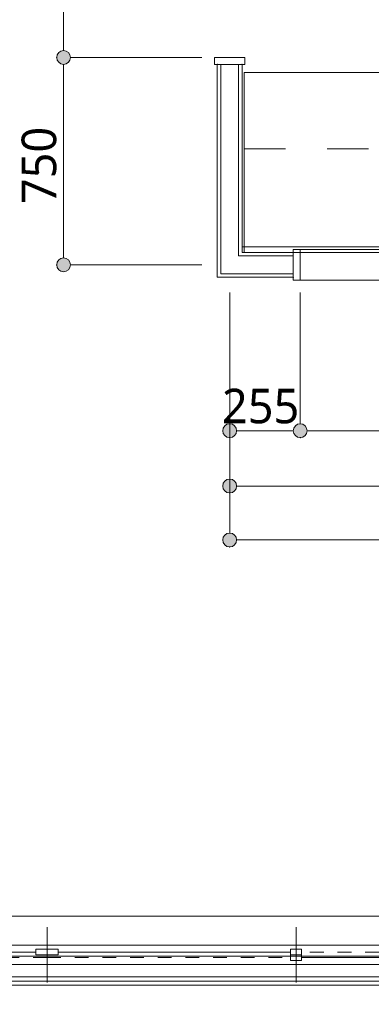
# Model space of a CAD drawing. Header units: millimetres. Extents: x 0 to 841, y 0 to 1188.
# Tile 81 of 98: x 651 to 677, y 923 to 995. Entities that reach past the tile are written whole.
import ezdxf
from ezdxf.xclip import XClip

# ---------------------------------------------------------------- set-up
doc = ezdxf.new("R2010")
doc.units = ezdxf.units.MM
doc.header["$MEASUREMENT"] = 0
doc.header["$XCLIPFRAME"] = 0
for name, pattern in [('Wipeout_Contour', [1000, 0, -1000]), ('破線', [6, 3, -3]), ('通り芯', [19, 15, -2, 0, -2]), ('陰線', [4, 3, -1]), ('ＪＷ点線１', [2, 1, -1])]:
    doc.linetypes.add(name, pattern=pattern)
for name, color, linetype, lineweight in [('Archicadドア_ペン_番号__23', 7, 'Continuous', 15), ('Archicad窓_ペン_番号__23', 7, 'Continuous', 15), ('オブジェクト_ペン_番号__4', 7, 'Continuous', 5), ('壁-間仕切り_ペン_番号__141', 7, 'Continuous', 15), ('室名.★_ペン_番号__46', 7, 'Continuous', 13), ('寸法_ペン_番号__45', 7, 'Continuous', 13), ('寸法_ペン_番号__46', 7, 'Continuous', 13), ('通り芯_ペン_番号__139', 8, 'Continuous', 5)]:
    doc.layers.add(name, color=color, linetype=linetype, lineweight=lineweight)
for name, color, linetype, lineweight, true_color in [('Archicadドア_ペン_番号__63', 251, 'Continuous', 5, 0x6a6a6a), ('Archicad窓_ペン_番号__63', 251, 'Continuous', 5, 0x6a6a6a), ('ゾーン_ペン_番号__74', 251, 'Continuous', 5, 0x6a6a6a), ('壁-間仕切り_ペン_番号__161', 251, 'Continuous', 5, 0x6a6a6a), ('寸法_ペン_番号__85', 251, 'Continuous', 5, 0x6a6a6a), ('床_ペン_番号__89', 251, 'Continuous', 5, 0x6a6a6a), ('床_ペン_番号__90', 251, 'Continuous', 5, 0x6a6a6a)]:
    doc.layers.add(name, color=color, linetype=linetype, lineweight=lineweight, true_color=true_color)
for name, color, linetype in [('壁-間仕切り', 7, 'Continuous'), ('寸法', 7, 'Continuous'), ('床', 7, 'Continuous')]:
    doc.layers.add(name, color=color, linetype=linetype)
doc.styles.add('GENERATED_STYLE_1', font='meiryo.ttc')

# ---------------------------------------------------------------- blocks, each defined once
blk = doc.blocks.new('図面_6_6', base_point=(598.263, 1001.922))
at = {"layer": 'Archicad窓_ペン_番号__63', "color": 251, "linetype": 'Continuous', "lineweight": 5, "true_color": 0x6a6a6a}
blk.add_line((617.263, 926.359), (689.263, 926.359), dxfattribs=at)
at = {"layer": '床_ペン_番号__90', "color": 251, "linetype": '陰線', "lineweight": 5, "true_color": 0x6a6a6a, "flags": 128}
blk.add_lwpolyline([(496.763, 925.459), (715.763, 925.459)], dxfattribs=at)
at = {"color": 254, "linetype": 'Wipeout_Contour', "lineweight": 0, "ltscale": 22881.22973}
blk.add_wipeout([(488.263, 926.959), (582.263, 926.959), (724.263, 926.959), (724.263, 969.859), (709.263, 969.859), (709.263, 976.959), (724.263, 976.959), (724.263, 1021.959), (686.663, 1021.959), (686.663, 1062.859), (655.963, 1062.859), (655.963, 1094.959), (636.763, 1094.959), (636.763, 1078.959), (614.963, 1078.959), (614.963, 1061.059), (582.263, 1061.059), (582.263, 991.959), (488.263, 991.959)], dxfattribs=at).dxf.layer = '床'
at = {"layer": '寸法', "linetype": 'Continuous', "lineweight": 0, "true_color": 0x000000}
for points in [[(653.963, 991.959), (654.001, 991.767), (654.109, 991.605), (654.271, 991.497), (654.463, 991.459), (654.654, 991.497), (654.816, 991.605), (654.925, 991.767), (654.963, 991.959), (654.925, 992.15), (654.816, 992.312), (654.654, 992.421), (654.463, 992.459), (654.271, 992.421), (654.109, 992.312), (654.001, 992.15)], [(653.963, 976.959), (654.001, 976.767), (654.109, 976.605), (654.271, 976.497), (654.463, 976.459), (654.654, 976.497), (654.816, 976.605), (654.925, 976.767), (654.963, 976.959), (654.925, 977.15), (654.816, 977.312), (654.654, 977.421), (654.463, 977.459), (654.271, 977.421), (654.109, 977.312), (654.001, 977.15)], [(665.963, 964.964), (666.001, 964.773), (666.109, 964.611), (666.271, 964.503), (666.463, 964.464), (666.654, 964.503), (666.816, 964.611), (666.925, 964.773), (666.963, 964.964), (666.925, 965.156), (666.816, 965.318), (666.654, 965.426), (666.463, 965.464), (666.271, 965.426), (666.109, 965.318), (666.001, 965.156)], [(671.063, 964.964), (671.101, 964.773), (671.209, 964.611), (671.371, 964.503), (671.563, 964.464), (671.754, 964.503), (671.916, 964.611), (672.025, 964.773), (672.063, 964.964), (672.025, 965.156), (671.916, 965.318), (671.754, 965.426), (671.563, 965.464), (671.371, 965.426), (671.209, 965.318), (671.101, 965.156)], [(665.963, 960.964), (666.001, 960.773), (666.109, 960.611), (666.271, 960.503), (666.463, 960.464), (666.654, 960.503), (666.816, 960.611), (666.925, 960.773), (666.963, 960.964), (666.925, 961.156), (666.816, 961.318), (666.654, 961.426), (666.463, 961.464), (666.271, 961.426), (666.109, 961.318), (666.001, 961.156)], [(665.963, 957.062), (666.001, 956.87), (666.109, 956.708), (666.271, 956.6), (666.463, 956.562), (666.654, 956.6), (666.816, 956.708), (666.925, 956.87), (666.963, 957.062), (666.925, 957.253), (666.816, 957.415), (666.654, 957.524), (666.463, 957.562), (666.271, 957.524), (666.109, 957.415), (666.001, 957.253)]]:
    blk.add_hatch(color=18, dxfattribs=at).paths.add_polyline_path(points)
at = {"layer": 'Archicadドア_ペン_番号__23', "color": 7, "linetype": 'Continuous', "lineweight": 15}
for p, q in [((665.363, 991.959), (667.563, 991.959)), ((671.563, 978.059), (671.563, 975.859))]:
    blk.add_line(p, q, dxfattribs=at)
at = {"layer": 'Archicadドア_ペン_番号__63', "color": 251, "linetype": 'Continuous', "lineweight": 5, "true_color": 0x6a6a6a}
for p, q in [((671.563, 978.059), (702.563, 978.059)), ((671.563, 975.859), (702.563, 975.859))]:
    blk.add_line(p, q, dxfattribs=at)
at = {"layer": 'Archicad窓_ペン_番号__23', "color": 7, "linetype": 'Continuous', "lineweight": 15}
for p, q in [((635.663, 927.259), (652.463, 927.259)), ((653.263, 927.459), (652.463, 927.459)), ((652.463, 927.459), (652.463, 927.059)), ((653.263, 927.059), (653.263, 927.459)), ((653.263, 927.459), (654.063, 927.459)), ((653.263, 927.059), (653.263, 927.459)), ((654.063, 927.459), (654.063, 927.059)), ((670.863, 927.259), (654.063, 927.259)), ((670.863, 927.059), (670.863, 927.459)), ((670.863, 927.459), (671.663, 927.459)), ((671.663, 927.459), (671.663, 927.059)), ((652.463, 927.059), (653.263, 927.059)), ((654.063, 927.059), (653.263, 927.059)), ((671.663, 927.059), (670.863, 927.059)), ((670.863, 927.059), (670.863, 926.659)), ((671.663, 927.059), (670.863, 927.059)), ((670.863, 926.659), (671.663, 926.659)), ((671.663, 926.659), (671.663, 927.059)), ((688.463, 926.859), (671.663, 926.859))]:
    blk.add_line(p, q, dxfattribs=at)
at = {"layer": 'Archicad窓_ペン_番号__63', "color": 251, "linetype": 'Continuous', "lineweight": 5, "true_color": 0x6a6a6a}
for p, q in [((616.463, 929.859), (690.063, 929.859)), ((617.263, 927.759), (689.263, 927.759))]:
    blk.add_line(p, q, dxfattribs=at)
at = {"layer": 'Archicad窓_ペン_番号__63', "color": 251, "linetype": 'ＪＷ点線１', "lineweight": 5, "true_color": 0x6a6a6a}
for p, q in [((689.263, 927.259), (671.663, 927.259)), ((653.263, 926.859), (635.663, 926.859)), ((653.263, 926.859), (670.863, 926.859))]:
    blk.add_line(p, q, dxfattribs=at)
at = {"layer": '寸法_ペン_番号__45', "color": 7, "linetype": 'Continuous', "lineweight": 13}
for centre in [(654.463, 991.959), (654.463, 976.959), (666.463, 964.964), (671.563, 964.964), (666.463, 960.964), (666.463, 957.062)]:
    blk.add_circle(centre, 0.5, dxfattribs=at)
at = {"layer": '寸法_ペン_番号__85', "color": 251, "linetype": 'Continuous', "lineweight": 5, "true_color": 0x6a6a6a}
for p, q in [((654.463, 992.459), (654.463, 1009.459)), ((664.463, 991.959), (654.963, 991.959)), ((654.463, 977.459), (654.463, 991.459)), ((664.463, 976.959), (654.963, 976.959)), ((666.463, 965.464), (666.463, 974.964)), ((671.563, 965.464), (671.563, 974.964)), ((666.463, 961.464), (666.463, 970.964)), ((666.463, 957.562), (666.463, 967.062)), ((666.963, 964.964), (671.063, 964.964)), ((672.063, 964.964), (702.063, 964.964)), ((666.963, 960.964), (708.763, 960.964)), ((666.963, 957.062), (723.763, 957.062))]:
    blk.add_line(p, q, dxfattribs=at)
for p in [(653.963, 991.959), (653.963, 976.959), (666.463, 964.464), (671.563, 964.464), (666.463, 960.464), (666.463, 956.562)]:
    blk.add_point(p, dxfattribs=at)
at = {"layer": '床_ペン_番号__89', "color": 251, "linetype": 'Continuous', "lineweight": 5, "true_color": 0x6a6a6a, "flags": 128}
blk.add_lwpolyline([(488.263, 926.959), (582.263, 926.959), (724.263, 926.959), (724.263, 969.859), (709.263, 969.859), (709.263, 976.959), (724.263, 976.959), (724.263, 1021.959), (686.663, 1021.959), (686.663, 1062.859), (655.963, 1062.859), (655.963, 1094.959), (636.763, 1094.959), (636.763, 1078.959), (614.963, 1078.959), (614.963, 1061.059), (582.263, 1061.059), (582.263, 991.959), (488.263, 991.959)], close=True, dxfattribs=at)
at = {"layer": '通り芯_ペン_番号__139', "color": 8, "linetype": '通り芯', "lineweight": 5}
blk.add_line((458.263, 926.959), (744.263, 926.959), dxfattribs=at)
at = {"layer": '寸法_ペン_番号__46', "color": 7, "linetype": 'Continuous', "lineweight": 13, "insert": (653.963, 981.353), "char_height": 2.5, "width": 6.21095, "attachment_point": 7, "rotation": 90, "style": 'GENERATED_STYLE_1'}
blk.add_mtext('\\A1;{\\pql;\\fMeiryo|b0|i0|c128|p0;\\W1.000000;750}', dxfattribs=at)
at = {"layer": '寸法_ペン_番号__46', "color": 7, "linetype": 'Continuous', "lineweight": 13, "insert": (665.907, 965.464), "char_height": 2.5, "width": 6.21095, "attachment_point": 7, "style": 'GENERATED_STYLE_1'}
blk.add_mtext('\\A1;{\\pql;\\fMeiryo|b0|i0|c128|p0;\\W1.000000;255}', dxfattribs=at)
at = {"color": 254, "linetype": 'Wipeout_Contour', "lineweight": 0, "ltscale": 6439.080496}
blk.add_wipeout([(497.063, 895.759), (497.063, 895.459), (715.763, 895.459), (715.763, 925.459), (496.763, 925.459), (496.763, 895.759)], dxfattribs=at).dxf.layer = '床'
at = {"layer": 'Archicad窓_ペン_番号__63', "color": 251, "linetype": 'Continuous', "lineweight": 5, "true_color": 0x6a6a6a}
for p, q in [((653.263, 925.059), (653.263, 929.059)), ((671.263, 925.059), (671.263, 929.059)), ((616.663, 924.859), (689.863, 924.859))]:
    blk.add_line(p, q, dxfattribs=at)
at = {"layer": 'ゾーン_ペン_番号__74', "color": 251, "linetype": 'Continuous', "lineweight": 5, "true_color": 0x6a6a6a, "flags": 128}
blk.add_lwpolyline([(499.763, 898.459), (712.763, 898.459), (712.763, 925.159), (499.763, 925.159)], close=True, dxfattribs=at)
at = {"layer": '床_ペン_番号__90', "color": 251, "linetype": 'Continuous', "lineweight": 5, "true_color": 0x6a6a6a, "flags": 128}
blk.add_lwpolyline([(496.763, 925.459), (715.763, 925.459)], dxfattribs=at)
at = {"color": 254, "linetype": 'Wipeout_Contour', "lineweight": 0, "ltscale": 3551.857658}
blk.add_wipeout([(667.113, 977.859), (667.113, 977.609), (667.363, 977.859)], dxfattribs=at).dxf.layer = '壁-間仕切り'
at = {"color": 254, "linetype": 'Wipeout_Contour', "lineweight": 0, "ltscale": 3545.395898}
blk.add_wipeout([(665.813, 976.309), (665.563, 976.309), (665.563, 976.059)], dxfattribs=at).dxf.layer = '壁-間仕切り'
at = {"color": 254, "linetype": 'Wipeout_Contour', "lineweight": 0, "ltscale": 3548.764586}
blk.add_wipeout([(665.813, 977.609), (665.813, 976.309), (667.113, 977.609)], dxfattribs=at).dxf.layer = '壁-間仕切り'
at = {"color": 254, "linetype": 'Wipeout_Contour', "lineweight": 0, "ltscale": 3550.402407}
blk.add_wipeout([(667.363, 977.859), (667.113, 977.609), (667.363, 977.609)], dxfattribs=at).dxf.layer = '壁-間仕切り'
at = {"color": 254, "linetype": 'Wipeout_Contour', "lineweight": 0, "ltscale": 3543.940617}
blk.add_wipeout([(665.813, 976.309), (665.563, 976.059), (665.813, 976.059)], dxfattribs=at).dxf.layer = '壁-間仕切り'
at = {"color": 254, "linetype": 'Wipeout_Contour', "lineweight": 0, "ltscale": 4739.299979}
blk.add_wipeout([(667.363, 977.859), (667.363, 977.609), (671.063, 977.609), (671.063, 977.859)], dxfattribs=at).dxf.layer = '壁-間仕切り'
at = {"color": 254, "linetype": 'Wipeout_Contour', "lineweight": 0, "ltscale": 4732.436187}
blk.add_wipeout([(665.813, 976.309), (665.813, 976.059), (671.063, 976.059), (671.063, 976.309)], dxfattribs=at).dxf.layer = '壁-間仕切り'
at = {"layer": 'Archicadドア_ペン_番号__23', "color": 7, "linetype": 'Continuous', "lineweight": 15}
for p, q in [((671.563, 978.059), (671.063, 978.059)), ((671.563, 975.859), (671.063, 975.859))]:
    blk.add_line(p, q, dxfattribs=at)
at = {"color": 254, "linetype": 'Wipeout_Contour', "lineweight": 0, "ltscale": 3547.033646}
blk.add_wipeout([(667.113, 977.609), (665.813, 976.309), (667.113, 976.309)], dxfattribs=at).dxf.layer = '壁-間仕切り'
at = {"layer": '壁-間仕切り_ペン_番号__141', "color": 7, "linetype": 'Continuous', "lineweight": 15, "flags": 128}
blk.add_lwpolyline([(665.563, 976.059), (665.563, 976.309)], dxfattribs=at)
at = {"layer": '壁-間仕切り_ペン_番号__161', "color": 251, "linetype": 'Continuous', "lineweight": 5, "true_color": 0x6a6a6a}
blk.add_line((665.813, 977.609), (665.813, 976.309), dxfattribs=at)
at = {"color": 254, "linetype": 'Wipeout_Contour', "lineweight": 0, "ltscale": 4736.459851}
blk.add_wipeout([(667.113, 977.609), (667.113, 976.309), (671.063, 976.309), (671.063, 977.609)], dxfattribs=at).dxf.layer = '壁-間仕切り'
at = {"layer": 'Archicadドア_ペン_番号__23', "color": 7, "linetype": 'Continuous', "lineweight": 15}
for p, q in [((671.063, 978.059), (671.063, 977.459)), ((671.063, 975.859), (671.063, 976.259))]:
    blk.add_line(p, q, dxfattribs=at)
for p in [(671.063, 977.859), (671.063, 976.059)]:
    blk.add_point(p, dxfattribs=at)
at = {"layer": '壁-間仕切り_ペン_番号__141', "color": 7, "linetype": 'Continuous', "lineweight": 15}
for p, q in [((671.063, 977.609), (671.063, 977.859)), ((671.063, 976.309), (671.063, 977.609)), ((671.063, 976.059), (671.063, 976.309))]:
    blk.add_line(p, q, dxfattribs=at)
at = {"layer": '壁-間仕切り_ペン_番号__141', "color": 7, "linetype": 'Continuous', "lineweight": 15, "flags": 128}
for points in [[(671.063, 977.859), (667.363, 977.859)], [(665.563, 976.059), (671.063, 976.059)]]:
    blk.add_lwpolyline(points, dxfattribs=at)
at = {"layer": '壁-間仕切り_ペン_番号__161', "color": 251, "linetype": 'Continuous', "lineweight": 5, "true_color": 0x6a6a6a}
for p, q in [((667.113, 977.859), (667.113, 977.609)), ((671.063, 977.609), (667.113, 977.609)), ((665.813, 976.309), (667.113, 976.309)), ((667.113, 976.309), (671.063, 976.309))]:
    blk.add_line(p, q, dxfattribs=at)
at = {"layer": '室名.★_ペン_番号__46', "color": 7, "linetype": 'Continuous', "lineweight": 13, "insert": (692.745, 1001.871), "char_height": 3, "attachment_point": 2, "style": 'GENERATED_STYLE_1'}
blk.add_mtext('\\A1;{\\pqc;\\pt0,920;\\fMeiryo|b0|i0|c128|p0;\\W1.000000;キッチン\\fMeiryo|b0|i0|c128|p0;\\W1.000000;\\A1{\\H.66x;\\S^  ;}\\fMeiryo|b0|i0|c128|p0;\\W1.000000;\\fMeiryo|b0|i0|c128|p0;\\W1.000000;\\A1{\\H.66x;\\S^  ;}\\fMeiryo|b0|i0|c128|p0;\\W1.000000;\\fMeiryo|b0|i0|c128|p0;\\W1.000000;\\fMeiryo|b0|i0|c128|p0;\\W1.000000;\\fMeiryo|b0|i0|c128|p0;\\W1.000000;\\fMeiryo|b0|i0|c128|p0;\\W1.000000;\\fMeiryo|b0|i0|c128|p0;\\W1.000000;\\fMeiryo|b0|i0|c128|p0;\\W1.000000;\\A1{\\H.66x;\\S^  ;}\\fMeiryo|b0|i0|c128|p0;\\W1.000000;\\fMeiryo|b0|i0|c128|p0;\\W1.000000;\\A1{\\H.66x;\\S^  ;}\\fMeiryo|b0|i0|c128|p0;\\W1.000000;\\fMeiryo|b0|i0|c128|p0;\\W1.000000;\\fMeiryo|b0|i0|c128|p0;\\W1.000000;\\fMeiryo|b0|i0|c128|p0;\\W1.000000;\\fMeiryo|b0|i0|c128|p0;\\W1.000000;\\fMeiryo|b0|i0|c128|p0;\\W1.000000;\\fMeiryo|b0|i0|c128|p0;\\W1.000000;\\A1{\\H.66x;\\S^  ;}\\fMeiryo|b0|i0|c128|p0;\\W1.000000;\\fMeiryo|b0|i0|c128|p0;\\W1.000000;\\A1{\\H.66x;\\S^  ;}\\fMeiryo|b0|i0|c128|p0;\\W1.000000;\\fMeiryo|b0|i0|c128|p0;\\W1.000000;\\fMeiryo|b0|i0|c128|p0;\\W1.000000;\\fMeiryo|b0|i0|c128|p0;\\W1.000000;\\fMeiryo|b0|i0|c128|p0;\\W1.000000;\\fMeiryo|b0|i0|c128|p0;\\W1.000000;\\fMeiryo|b0|i0|c128|p0;\\W1.000000;\\A1{\\H.66x;\\S^  ;}\\fMeiryo|b0|i0|c128|p0;\\W1.000000;\\fMeiryo|b0|i0|c128|p0;\\W1.000000;\\A1{\\H.66x;\\S^  ;}\\fMeiryo|b0|i0|c128|p0;\\W1.000000;\\fMeiryo|b0|i0|c128|p0;\\W1.000000;\\fMeiryo|b0|i0|c128|p0;\\W1.000000;\\fMeiryo|b0|i0|c128|p0;\\W1.000000;\\fMeiryo|b0|i0|c128|p0;\\W1.000000;\\fMeiryo|b0|i0|c128|p0;\\W1.000000;\\fMeiryo|b0|i0|c128|p0;\\W1.000000;\\A1{\\H.66x;\\S^  ;}\\fMeiryo|b0|i0|c128|p0;\\W1.000000;\\fMeiryo|b0|i0|c128|p0;\\W1.000000;\\A1{\\H.66x;\\S^  ;}\\fMeiryo|b0|i0|c128|p0;\\W1.000000;\\fMeiryo|b0|i0|c128|p0;\\W1.000000;\\fMeiryo|b0|i0|c128|p0;\\W1.000000;\\fMeiryo|b0|i0|c128|p0;\\W1.000000;\\fMeiryo|b0|i0|c128|p0;\\W1.000000;\\fMeiryo|b0|i0|c128|p0;\\W1.000000;\\fMeiryo|b0|i0|c128|p0;\\W1.000000;\\fMeiryo|b0|i0|c128|p0;\\W1.000000;}', dxfattribs=at)
at = {"color": 254, "linetype": 'Wipeout_Contour', "lineweight": 0, "ltscale": 4751.726816}
blk.add_wipeout([(665.563, 991.459), (665.563, 976.309), (665.813, 976.309), (665.813, 991.459)], dxfattribs=at).dxf.layer = '壁-間仕切り'
at = {"color": 254, "linetype": 'Wipeout_Contour', "lineweight": 0, "ltscale": 4757.764646}
blk.add_wipeout([(667.113, 977.859), (667.363, 977.859), (667.363, 991.459), (667.113, 991.459)], dxfattribs=at).dxf.layer = '壁-間仕切り'
at = {"layer": 'Archicadドア_ペン_番号__23', "color": 7, "linetype": 'Continuous', "lineweight": 15}
for p, q in [((665.363, 991.459), (665.363, 991.959)), ((667.563, 991.959), (667.563, 991.459))]:
    blk.add_line(p, q, dxfattribs=at)
at = {"layer": 'オブジェクト_ペン_番号__4', "color": 7, "linetype": 'Continuous', "lineweight": 5}
for p, q in [((667.499, 977.859), (667.499, 990.859)), ((667.499, 990.859), (721.559, 990.859)), ((721.559, 977.859), (667.499, 977.859))]:
    blk.add_line(p, q, dxfattribs=at)
at = {"layer": 'オブジェクト_ペン_番号__4', "color": 7, "linetype": '破線', "lineweight": 5}
blk.add_line((667.499, 985.359), (721.559, 985.359), dxfattribs=at)
at = {"color": 254, "linetype": 'Wipeout_Contour', "lineweight": 0, "ltscale": 4755.613117}
blk.add_wipeout([(665.813, 977.609), (667.113, 977.609), (667.113, 991.459), (665.813, 991.459)], dxfattribs=at).dxf.layer = '壁-間仕切り'
at = {"layer": 'Archicadドア_ペン_番号__23', "color": 7, "linetype": 'Continuous', "lineweight": 15}
for p, q in [((665.863, 991.459), (665.363, 991.459)), ((667.563, 991.459), (667.063, 991.459))]:
    blk.add_line(p, q, dxfattribs=at)
for p in [(665.563, 991.459), (667.363, 991.459)]:
    blk.add_point(p, dxfattribs=at)
at = {"layer": 'オブジェクト_ペン_番号__4', "color": 7, "linetype": 'Continuous', "lineweight": 5}
blk.add_line((721.423, 978.259), (667.363, 978.259), dxfattribs=at)
at = {"layer": '壁-間仕切り_ペン_番号__141', "color": 7, "linetype": 'Continuous', "lineweight": 15}
for p, q in [((665.563, 991.459), (665.813, 991.459)), ((665.813, 991.459), (667.113, 991.459)), ((667.113, 991.459), (667.363, 991.459))]:
    blk.add_line(p, q, dxfattribs=at)
at = {"layer": '壁-間仕切り_ペン_番号__141', "color": 7, "linetype": 'Continuous', "lineweight": 15, "flags": 128}
for points in [[(665.563, 991.459), (665.563, 976.309)], [(667.363, 977.859), (667.363, 991.459)]]:
    blk.add_lwpolyline(points, dxfattribs=at)
at = {"layer": '壁-間仕切り_ペン_番号__161', "color": 251, "linetype": 'Continuous', "lineweight": 5, "true_color": 0x6a6a6a}
for p, q in [((665.813, 991.459), (665.813, 977.609)), ((667.113, 977.859), (667.113, 991.459)), ((667.113, 977.859), (667.113, 977.609)), ((665.813, 977.609), (665.813, 976.309))]:
    blk.add_line(p, q, dxfattribs=at)

msp = doc.modelspace()

# ---------------------------------------------------------------- block references
at = {"color": 7, "linetype": 'Continuous', "lineweight": 5}
ref = msp.add_blockref('図面_6_6', (598.263, 1001.922), dxfattribs=at)
XClip(ref).set_block_clipping_path([(424.0552611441, 854.4891387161), (772.4698611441, 1149.3547809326)])

doc.saveas('drawing.dxf')
